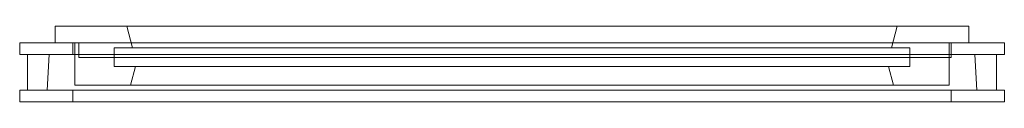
# Model space of a CAD drawing. Header units: millimetres. Extents: x -2324 to -1324, y 2751 to 2828.
import ezdxf

# ---------------------------------------------------------------- set-up
doc = ezdxf.new("R2010")
doc.units = ezdxf.units.MM
doc.layers.add('A-GLAZ', color=151, linetype='Continuous', lineweight=9)

# ---------------------------------------------------------------- blocks, each defined once
blk = doc.blocks.new('5_1 REH_ED-60 H Z74  - 5_1 REH_ED-60 H Z74 -347637-_3D_')
at = {"layer": 'A-GLAZ'}
mesh = blk.add_polyface(dxfattribs=at)
corners = [(400, 118, 2200), (400, 130, 2200), (-600, 130, 2200), (-600, 118, 2200)]
mesh.append_faces([[corners[k] for k in face] for face in [(3, 0, 1, 2)]])
mesh = blk.add_polyface(dxfattribs=at)
corners = [(-600, 118, 2200), (-600, 130, 2200), (-600, 130, 100), (-600, 118, 100)]
mesh.append_faces([[corners[k] for k in face] for face in [(0, 1, 2, 3)]])
mesh = blk.add_polyface(dxfattribs=at)
corners = [(400, 130, 100), (-600, 130, 100), (-600, 130, 2200), (400, 130, 2200), (346, 130, 2146), (-546, 130, 2146), (-546, 130, 154), (346, 130, 154)]
mesh.append_faces([[corners[k] for k in face] for face in [(2, 5, 6, 1), (1, 6, 7, 0)]], dxfattribs={"vtx0": -1, "vtx2": -1})
mesh.append_faces([[corners[k] for k in face] for face in [(4, 5, 2, 3), (7, 4, 3, 0)]], dxfattribs={"vtx1": -1, "vtx3": -1})
mesh = blk.add_polyface(dxfattribs=at)
corners = [(-600, 118, 100), (-600, 130, 100), (400, 130, 100), (400, 118, 100)]
mesh.append_faces([[corners[k] for k in face] for face in [(3, 0, 1, 2)]])
mesh = blk.add_polyface(dxfattribs=at)
corners = [(346, 130, 2146), (346, 118, 2146), (-546, 118, 2146), (-546, 130, 2146)]
mesh.append_faces([[corners[k] for k in face] for face in [(3, 0, 1, 2)]])
mesh = blk.add_polyface(dxfattribs=at)
corners = [(-546, 130, 2146), (-546, 118, 2146), (-546, 118, 154), (-546, 130, 154)]
mesh.append_faces([[corners[k] for k in face] for face in [(0, 1, 2, 3)]])
mesh = blk.add_polyface(dxfattribs=at)
corners = [(-546, 130, 154), (-546, 118, 154), (346, 118, 154), (346, 130, 154)]
mesh.append_faces([[corners[k] for k in face] for face in [(3, 0, 1, 2)]])
mesh = blk.add_polyface(dxfattribs=at)
corners = [(346, 130, 154), (346, 118, 154), (346, 118, 2146), (346, 130, 2146)]
mesh.append_faces([[corners[k] for k in face] for face in [(0, 1, 2, 3)]])
mesh = blk.add_polyface(dxfattribs=at)
corners = [(400, 118, 100), (400, 130, 100), (400, 130, 2200), (400, 118, 2200)]
mesh.append_faces([[corners[k] for k in face] for face in [(3, 0, 1, 2)]])
mesh = blk.add_polyface(dxfattribs=at)
corners = [(400, 118, 2200), (-600, 118, 2200), (-600, 118, 100), (400, 118, 100), (392, 118, 108), (-592, 118, 108), (-592, 118, 2192), (392, 118, 2192)]
mesh.append_faces([[corners[k] for k in face] for face in [(2, 5, 6, 1), (1, 6, 7, 0)]], dxfattribs={"vtx0": -1, "vtx2": -1})
mesh.append_faces([[corners[k] for k in face] for face in [(4, 5, 2, 3), (7, 4, 3, 0)]], dxfattribs={"vtx1": -1, "vtx3": -1})
mesh = blk.add_polyface(dxfattribs=at)
corners = [(392, 82, 2192), (392, 118, 2192), (-592, 118, 2192), (-592, 82, 2192)]
mesh.append_faces([[corners[k] for k in face] for face in [(3, 0, 1, 2)]])
mesh = blk.add_polyface(dxfattribs=at)
corners = [(-592, 82, 2192), (-592, 118, 2192), (-592, 118, 108), (-592, 82, 108)]
mesh.append_faces([[corners[k] for k in face] for face in [(0, 1, 2, 3)]])
mesh = blk.add_polyface(dxfattribs=at)
corners = [(-592, 82, 108), (-592, 118, 108), (392, 118, 108), (392, 82, 108)]
mesh.append_faces([[corners[k] for k in face] for face in [(3, 0, 1, 2)]])
mesh = blk.add_polyface(dxfattribs=at)
corners = [(372.2, 118, 2172.2), (370, 82, 2170), (-570, 82, 2170), (-572.2, 118, 2172.2)]
mesh.append_faces([[corners[k] for k in face] for face in [(0, 1, 2, 3)]])
mesh = blk.add_polyface(dxfattribs=at)
corners = [(-572.2, 118, 2172.2), (-570, 82, 2170), (-570, 82, 130), (-572.2, 118, 127.8)]
mesh.append_faces([[corners[k] for k in face] for face in [(0, 1, 2, 3)]])
mesh = blk.add_polyface(dxfattribs=at)
corners = [(-572.2, 118, 127.8), (-570, 82, 130), (370, 82, 130), (372.2, 118, 127.8)]
mesh.append_faces([[corners[k] for k in face] for face in [(3, 0, 1, 2)]])
mesh = blk.add_polyface(dxfattribs=at)
corners = [(372.2, 118, 2172.2), (-572.2, 118, 2172.2), (-572.2, 118, 127.8), (372.2, 118, 127.8), (346, 118, 154), (-546, 118, 154), (-546, 118, 2146), (346, 118, 2146)]
mesh.append_faces([[corners[k] for k in face] for face in [(2, 5, 6, 1), (1, 6, 7, 0)]], dxfattribs={"vtx0": -1, "vtx2": -1})
mesh.append_faces([[corners[k] for k in face] for face in [(4, 5, 2, 3), (7, 4, 3, 0)]], dxfattribs={"vtx1": -1, "vtx3": -1})
mesh = blk.add_polyface(dxfattribs=at)
corners = [(344, 113, 156), (344, 70, 156), (-544, 70, 156), (-544, 113, 156)]
mesh.append_faces([[corners[k] for k in face] for face in [(0, 1, 2, 3)]])
mesh = blk.add_polyface(dxfattribs=at)
corners = [(344, 113, 156), (-544, 113, 156), (-544, 113, 2144), (344, 113, 2144), (287.4, 113, 2087.4), (-487.4, 113, 2087.4), (-487.4, 113, 212.6), (287.4, 113, 212.6)]
mesh.append_faces([[corners[k] for k in face] for face in [(2, 5, 6, 1), (1, 6, 7, 0)]], dxfattribs={"vtx0": -1, "vtx2": -1})
mesh.append_faces([[corners[k] for k in face] for face in [(4, 5, 2, 3), (7, 4, 3, 0)]], dxfattribs={"vtx1": -1, "vtx3": -1})
mesh = blk.add_polyface(dxfattribs=at)
corners = [(-544, 113, 156), (-544, 70, 156), (-544, 70, 2144), (-544, 113, 2144)]
mesh.append_faces([[corners[k] for k in face] for face in [(3, 0, 1, 2)]])
mesh = blk.add_polyface(dxfattribs=at)
corners = [(-544, 113, 2144), (-544, 70, 2144), (344, 70, 2144), (344, 113, 2144)]
mesh.append_faces([[corners[k] for k in face] for face in [(3, 0, 1, 2)]])
mesh = blk.add_polyface(dxfattribs=at)
corners = [(282.3, 94, 217.7), (287.4, 113, 212.6), (-487.4, 113, 212.6), (-482.3, 94, 217.7)]
mesh.append_faces([[corners[k] for k in face] for face in [(0, 1, 2, 3)]])
mesh = blk.add_polyface(dxfattribs=at)
corners = [(-482.3, 94, 217.7), (-487.4, 113, 212.6), (-487.4, 113, 2087.4), (-482.3, 94, 2082.3)]
mesh.append_faces([[corners[k] for k in face] for face in [(3, 0, 1, 2)]])
mesh = blk.add_polyface(dxfattribs=at)
corners = [(-482.3, 94, 2082.3), (-487.4, 113, 2087.4), (287.4, 113, 2087.4), (282.3, 94, 2082.3)]
mesh.append_faces([[corners[k] for k in face] for face in [(3, 0, 1, 2)]])
mesh = blk.add_polyface(dxfattribs=at)
corners = [(282.3, 94, 2082.3), (287.4, 113, 2087.4), (287.4, 113, 212.6), (282.3, 94, 217.7)]
mesh.append_faces([[corners[k] for k in face] for face in [(0, 1, 2, 3)]])
mesh = blk.add_polyface(dxfattribs=at)
corners = [(344, 113, 2144), (344, 70, 2144), (344, 70, 156), (344, 113, 156)]
mesh.append_faces([[corners[k] for k in face] for face in [(3, 0, 1, 2)]])
mesh = blk.add_polyface(dxfattribs=at)
corners = [(372.2, 118, 127.8), (370, 82, 130), (370, 82, 2170), (372.2, 118, 2172.2)]
mesh.append_faces([[corners[k] for k in face] for face in [(3, 0, 1, 2)]])
mesh = blk.add_polyface(dxfattribs=at)
corners = [(392, 82, 108), (392, 118, 108), (392, 118, 2192), (392, 82, 2192)]
mesh.append_faces([[corners[k] for k in face] for face in [(3, 0, 1, 2)]])
mesh = blk.add_polyface(dxfattribs=at)
corners = [(304, 94, 2104), (-504, 94, 2104), (-504, 94, 196), (304, 94, 196), (282.3, 94, 217.7), (-482.3, 94, 217.7), (-482.3, 94, 2082.3), (282.3, 94, 2082.3)]
mesh.append_faces([[corners[k] for k in face] for face in [(2, 5, 6, 1), (1, 6, 7, 0)]], dxfattribs={"vtx0": -1, "vtx2": -1})
mesh.append_faces([[corners[k] for k in face] for face in [(4, 5, 2, 3), (7, 4, 3, 0)]], dxfattribs={"vtx1": -1, "vtx3": -1})
mesh = blk.add_polyface(dxfattribs=at)
corners = [(304, 75, 196), (304, 94, 196), (-504, 94, 196), (-504, 75, 196)]
mesh.append_faces([[corners[k] for k in face] for face in [(3, 0, 1, 2)]])
mesh = blk.add_polyface(dxfattribs=at)
corners = [(-504, 75, 196), (-504, 94, 196), (-504, 94, 2104), (-504, 75, 2104)]
mesh.append_faces([[corners[k] for k in face] for face in [(0, 1, 2, 3)]])
mesh = blk.add_polyface(dxfattribs=at)
corners = [(-504, 75, 2104), (-504, 94, 2104), (304, 94, 2104), (304, 75, 2104)]
mesh.append_faces([[corners[k] for k in face] for face in [(3, 0, 1, 2)]])
mesh = blk.add_polyface(dxfattribs=at)
corners = [(304, 75, 2104), (304, 94, 2104), (304, 94, 196), (304, 75, 196)]
mesh.append_faces([[corners[k] for k in face] for face in [(0, 1, 2, 3)]])
mesh = blk.add_polyface(dxfattribs=at)
corners = [(400, 70, 2200), (400, 82, 2200), (-600, 82, 2200), (-600, 70, 2200)]
mesh.append_faces([[corners[k] for k in face] for face in [(0, 1, 2, 3)]])
mesh = blk.add_polyface(dxfattribs=at)
corners = [(-600, 70, 2200), (-600, 82, 2200), (-600, 82, 100), (-600, 70, 100)]
mesh.append_faces([[corners[k] for k in face] for face in [(0, 1, 2, 3)]])
mesh = blk.add_polyface(dxfattribs=at)
corners = [(400, 82, 100), (-600, 82, 100), (-600, 82, 2200), (400, 82, 2200), (392, 82, 2192), (-592, 82, 2192), (-592, 82, 108), (392, 82, 108)]
mesh.append_faces([[corners[k] for k in face] for face in [(2, 5, 6, 1), (1, 6, 7, 0)]], dxfattribs={"vtx0": -1, "vtx2": -1})
mesh.append_faces([[corners[k] for k in face] for face in [(4, 5, 2, 3), (7, 4, 3, 0)]], dxfattribs={"vtx1": -1, "vtx3": -1})
mesh = blk.add_polyface(dxfattribs=at)
corners = [(-600, 70, 100), (-600, 82, 100), (400, 82, 100), (400, 70, 100)]
mesh.append_faces([[corners[k] for k in face] for face in [(3, 0, 1, 2)]])
mesh = blk.add_polyface(dxfattribs=at)
corners = [(370, 82, 130), (-570, 82, 130), (-570, 82, 2170), (370, 82, 2170), (346, 82, 2146), (-546, 82, 2146), (-546, 82, 154), (346, 82, 154)]
mesh.append_faces([[corners[k] for k in face] for face in [(2, 5, 6, 1), (1, 6, 7, 0)]], dxfattribs={"vtx0": -1, "vtx2": -1})
mesh.append_faces([[corners[k] for k in face] for face in [(4, 5, 2, 3), (7, 4, 3, 0)]], dxfattribs={"vtx1": -1, "vtx3": -1})
at = {"layer": 'A-GLAZ', "transparency": 33554496}
mesh = blk.add_polyface(dxfattribs=at)
corners = [(-546, 85, 2140), (340, 85, 2140), (340, 85, 160), (-546, 85, 160)]
mesh.append_faces([[corners[k] for k in face] for face in [(1, 2, 3, 0)]])
mesh = blk.add_polyface(dxfattribs=at)
corners = [(-546, 70, 2140), (340, 70, 2140), (340, 85, 2140), (-546, 85, 2140)]
mesh.append_faces([[corners[k] for k in face] for face in [(0, 1, 2, 3)]])
mesh = blk.add_polyface(dxfattribs=at)
corners = [(340, 70, 160), (-546, 70, 160), (-546, 85, 160), (340, 85, 160)]
mesh.append_faces([[corners[k] for k in face] for face in [(0, 1, 2, 3)]])
mesh = blk.add_polyface(dxfattribs=at)
corners = [(-546, 70, 160), (-546, 70, 2140), (-546, 85, 2140), (-546, 85, 160)]
mesh.append_faces([[corners[k] for k in face] for face in [(3, 0, 1, 2)]])
at = {"layer": 'A-GLAZ'}
mesh = blk.add_polyface(dxfattribs=at)
corners = [(346, 82, 2146), (346, 70, 2146), (-546, 70, 2146), (-546, 82, 2146)]
mesh.append_faces([[corners[k] for k in face] for face in [(3, 0, 1, 2)]])
mesh = blk.add_polyface(dxfattribs=at)
corners = [(-546, 82, 2146), (-546, 70, 2146), (-546, 70, 154), (-546, 82, 154)]
mesh.append_faces([[corners[k] for k in face] for face in [(0, 1, 2, 3)]])
mesh = blk.add_polyface(dxfattribs=at)
corners = [(-546, 82, 154), (-546, 70, 154), (346, 70, 154), (346, 82, 154)]
mesh.append_faces([[corners[k] for k in face] for face in [(3, 0, 1, 2)]])
at = {"layer": 'A-GLAZ', "transparency": 33554496}
mesh = blk.add_polyface(dxfattribs=at)
corners = [(340, 70, 2140), (340, 70, 160), (340, 85, 160), (340, 85, 2140)]
mesh.append_faces([[corners[k] for k in face] for face in [(3, 0, 1, 2)]])
at = {"layer": 'A-GLAZ'}
mesh = blk.add_polyface(dxfattribs=at)
corners = [(346, 82, 154), (346, 70, 154), (346, 70, 2146), (346, 82, 2146)]
mesh.append_faces([[corners[k] for k in face] for face in [(0, 1, 2, 3)]])
mesh = blk.add_polyface(dxfattribs=at)
corners = [(400, 70, 100), (400, 82, 100), (400, 82, 2200), (400, 70, 2200)]
mesh.append_faces([[corners[k] for k in face] for face in [(3, 0, 1, 2)]])
mesh = blk.add_polyface(dxfattribs=at)
corners = [(400, 70, 2200), (-600, 70, 2200), (-600, 70, 100), (400, 70, 100), (346, 70, 154), (-546, 70, 154), (-546, 70, 2146), (346, 70, 2146)]
mesh.append_faces([[corners[k] for k in face] for face in [(2, 5, 6, 1), (1, 6, 7, 0)]], dxfattribs={"vtx0": -1, "vtx2": -1})
mesh.append_faces([[corners[k] for k in face] for face in [(4, 5, 2, 3), (7, 4, 3, 0)]], dxfattribs={"vtx1": -1, "vtx3": -1})
mesh = blk.add_polyface(dxfattribs=at)
corners = [(364, 70, 136), (-564, 70, 136), (-564, 70, 2164), (364, 70, 2164), (344, 70, 2144), (-544, 70, 2144), (-544, 70, 156), (344, 70, 156)]
mesh.append_faces([[corners[k] for k in face] for face in [(2, 5, 6, 1), (1, 6, 7, 0)]], dxfattribs={"vtx0": -1, "vtx2": -1})
mesh.append_faces([[corners[k] for k in face] for face in [(4, 5, 2, 3), (7, 4, 3, 0)]], dxfattribs={"vtx1": -1, "vtx3": -1})
mesh = blk.add_polyface(dxfattribs=at)
corners = [(364, 70, 136), (364, 53, 136), (-564, 53, 136), (-564, 70, 136)]
mesh.append_faces([[corners[k] for k in face] for face in [(0, 1, 2, 3)]])
mesh = blk.add_polyface(dxfattribs=at)
corners = [(-564, 70, 136), (-564, 53, 136), (-564, 53, 2164), (-564, 70, 2164)]
mesh.append_faces([[corners[k] for k in face] for face in [(0, 1, 2, 3)]])
mesh = blk.add_polyface(dxfattribs=at)
corners = [(-564, 70, 2164), (-564, 53, 2164), (364, 53, 2164), (364, 70, 2164)]
mesh.append_faces([[corners[k] for k in face] for face in [(3, 0, 1, 2)]])
at = {"layer": 'A-GLAZ', "transparency": 33554496}
mesh = blk.add_polyface(dxfattribs=at)
corners = [(-546, 70, 2140), (-546, 70, 160), (340, 70, 160), (340, 70, 2140)]
mesh.append_faces([[corners[k] for k in face] for face in [(2, 3, 0, 1)]])
at = {"layer": 'A-GLAZ'}
mesh = blk.add_polyface(dxfattribs=at)
corners = [(304, 75, 196), (-504, 75, 196), (-504, 75, 2104), (304, 75, 2104), (285.3, 75, 2085.3), (-485.3, 75, 2085.3), (-485.3, 75, 214.7), (285.3, 75, 214.7)]
mesh.append_faces([[corners[k] for k in face] for face in [(2, 5, 6, 1), (1, 6, 7, 0)]], dxfattribs={"vtx0": -1, "vtx2": -1})
mesh.append_faces([[corners[k] for k in face] for face in [(4, 5, 2, 3), (7, 4, 3, 0)]], dxfattribs={"vtx1": -1, "vtx3": -1})
mesh = blk.add_polyface(dxfattribs=at)
corners = [(291.3, 53, 208.7), (285.3, 75, 214.7), (-485.3, 75, 214.7), (-491.3, 53, 208.7)]
mesh.append_faces([[corners[k] for k in face] for face in [(3, 0, 1, 2)]])
mesh = blk.add_polyface(dxfattribs=at)
corners = [(-491.3, 53, 208.7), (-485.3, 75, 214.7), (-485.3, 75, 2085.3), (-491.3, 53, 2091.3)]
mesh.append_faces([[corners[k] for k in face] for face in [(0, 1, 2, 3)]])
mesh = blk.add_polyface(dxfattribs=at)
corners = [(-491.3, 53, 2091.3), (-485.3, 75, 2085.3), (285.3, 75, 2085.3), (291.3, 53, 2091.3)]
mesh.append_faces([[corners[k] for k in face] for face in [(3, 0, 1, 2)]])
mesh = blk.add_polyface(dxfattribs=at)
corners = [(291.3, 53, 2091.3), (285.3, 75, 2085.3), (285.3, 75, 214.7), (291.3, 53, 208.7)]
mesh.append_faces([[corners[k] for k in face] for face in [(0, 1, 2, 3)]])
mesh = blk.add_polyface(dxfattribs=at)
corners = [(364, 70, 2164), (364, 53, 2164), (364, 53, 136), (364, 70, 136)]
mesh.append_faces([[corners[k] for k in face] for face in [(0, 1, 2, 3)]])
mesh = blk.add_polyface(dxfattribs=at)
corners = [(364, 53, 2164), (-564, 53, 2164), (-564, 53, 136), (364, 53, 136), (291.3, 53, 208.7), (-491.3, 53, 208.7), (-491.3, 53, 2091.3), (291.3, 53, 2091.3)]
mesh.append_faces([[corners[k] for k in face] for face in [(2, 5, 6, 1), (1, 6, 7, 0)]], dxfattribs={"vtx0": -1, "vtx2": -1})
mesh.append_faces([[corners[k] for k in face] for face in [(4, 5, 2, 3), (7, 4, 3, 0)]], dxfattribs={"vtx1": -1, "vtx3": -1})

msp = doc.modelspace()

# ---------------------------------------------------------------- block references
at = {"layer": 'A-GLAZ', "rotation": 180}
msp.add_blockref('5_1 REH_ED-60 H Z74  - 5_1 REH_ED-60 H Z74 -347637-_3D_', (-1923.7, 2881.1), dxfattribs=at)

doc.saveas('drawing.dxf')
